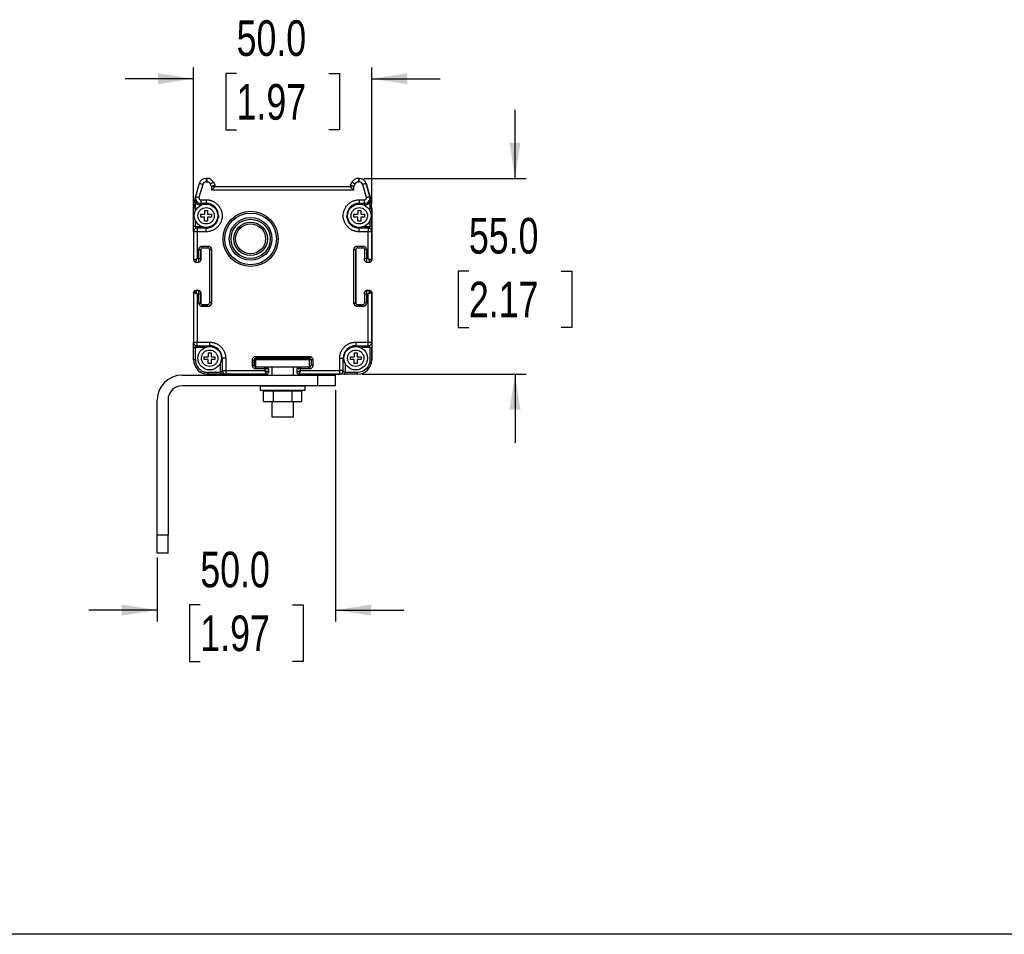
# Model space of a CAD drawing. Header units: millimetres. Extents: x 0 to 1118, y 0 to 864.
# Tile 5 of 11: x 543 to 819, y 0 to 257. Entities that reach past the tile are written whole.
import ezdxf

# ---------------------------------------------------------------- set-up
doc = ezdxf.new("R2010")
doc.units = ezdxf.units.MM
doc.layers.add('DIMENSIONS', color=140, linetype='Continuous', lineweight=25)
doc.styles.add('SLDTEXTSTYLE0', font='TXT', dxfattribs={"width": 0.75})
doc.dimstyles.new('SLDDIMSTYLE3', dxfattribs={"dimtxt": 10, "dimasz": 10, "dimexe": 0, "dimexo": 0.0625, "dimgap": 2.5, "dimtad": 0, "dimtih": 1, "dimtoh": 1, "dimdec": 1, "dimrnd": 1e-09, "dimzin": 4, "dimdsep": 46, "dimtxsty": 'SLDTEXTSTYLE0', "dimsah": 1, "dimcen": 0.09, "dimadec": 0, "dimazin": 1, "dimtfac": 1, "dimtdec": 1, "dimtmove": 0, "dimatfit": 0, "dimfxl": 0, "dimfrac": 2, "dimtolj": 1, "dimtzin": 12, "dimarcsym": 0})

# ---------------------------------------------------------------- blocks, each defined once
blk = doc.blocks.new('_D_11')
at = {"layer": 'DIMENSIONS'}
for p, q in [((631.23, 152.79), (631.23, 87.89)), ((581.23, 105.79), (581.23, 87.89)), ((593.3, 92.54), (590.26, 92.54)), ((590.26, 92.54), (590.26, 76.66)), ((619.16, 92.54), (622.21, 92.54)), ((622.21, 92.54), (622.21, 76.66)), ((581.23, 91.06), (562, 91.06)), ((631.23, 91.06), (650.47, 91.06)), ((590.26, 76.66), (593.3, 76.66)), ((622.21, 76.66), (619.16, 76.66))]:
    blk.add_line(p, q, dxfattribs=at)
for points in [[(581.23, 91.06), (571.23, 92.6), (571.23, 89.53)], [(631.23, 91.06), (641.23, 89.53), (641.23, 92.6)]]:
    blk.add_solid(points, dxfattribs=at)
at = {"layer": 'DIMENSIONS', "char_height": 10, "attachment_point": 1, "style": 'SLDTEXTSTYLE0'}
for s, insert in [('50.0', (593.3, 107.46)), ('1.97', (593.3, 89.55))]:
    blk.add_mtext(s, dxfattribs=dict(at, insert=insert))
blk = doc.blocks.new('_D_12')
at = {"layer": 'DIMENSIONS'}
for p, q in [((591.42, 198.58), (591.42, 243.48)), ((641.42, 205.18), (641.42, 243.48)), ((603.49, 241.78), (600.45, 241.78)), ((600.45, 241.78), (600.45, 225.9)), ((629.35, 241.78), (632.4, 241.78)), ((632.4, 241.78), (632.4, 225.9)), ((591.42, 240.31), (572.19, 240.31)), ((641.42, 240.31), (660.65, 240.31)), ((600.45, 225.9), (603.49, 225.9)), ((632.4, 225.9), (629.35, 225.9))]:
    blk.add_line(p, q, dxfattribs=at)
for points in [[(591.42, 240.31), (581.42, 241.84), (581.42, 238.77)], [(641.42, 240.31), (651.42, 238.77), (651.42, 241.84)]]:
    blk.add_solid(points, dxfattribs=at)
at = {"layer": 'DIMENSIONS', "char_height": 10, "attachment_point": 1, "style": 'SLDTEXTSTYLE0'}
for s, insert in [('50.0', (603.49, 256.7)), ('1.97', (603.49, 238.79))]:
    blk.add_mtext(s, dxfattribs=dict(at, insert=insert))
blk = doc.blocks.new('_D_13')
at = {"layer": 'DIMENSIONS'}
for p, q in [((681.64, 212.31), (681.64, 231.54)), ((639.18, 212.31), (684.81, 212.31)), ((668.7, 186.28), (665.66, 186.28)), ((665.66, 186.28), (665.66, 170.4)), ((694.57, 186.28), (697.61, 186.28)), ((697.61, 186.28), (697.61, 170.4)), ((665.66, 170.4), (668.7, 170.4)), ((697.61, 170.4), (694.57, 170.4)), ((638.69, 157.31), (684.81, 157.31)), ((681.64, 157.31), (681.64, 138.07))]:
    blk.add_line(p, q, dxfattribs=at)
for points in [[(681.64, 212.31), (683.17, 222.31), (680.1, 222.31)], [(681.64, 157.31), (680.1, 147.31), (683.17, 147.31)]]:
    blk.add_solid(points, dxfattribs=at)
at = {"layer": 'DIMENSIONS', "char_height": 10, "attachment_point": 1, "style": 'SLDTEXTSTYLE0'}
for s, insert in [('55.0', (668.7, 201.2)), ('2.17', (668.7, 183.29))]:
    blk.add_mtext(s, dxfattribs=dict(at, insert=insert))

msp = doc.modelspace()

# ---------------------------------------------------------------- linework, layer by layer
for p, q in [((593.01, 210.86), (591.97, 207.22)), ((593.97, 210.58), (592.93, 206.94)), ((594.93, 212.31), (595.19, 212.31)), ((594.93, 212.31), (594.93, 211.31)), ((595.19, 212.31), (594.93, 212.31)), ((594.93, 211.31), (595.19, 211.31)), ((595.19, 211.31), (595.19, 212.31)), ((596.42, 210.07), (596.08, 210.75)), ((596.42, 210.07), (596.42, 208.96)), ((596.98, 211.2), (597.37, 210.41)), ((596.98, 211.2), (597.37, 210.41)), ((597.42, 209.96), (597.42, 210.19)), ((597.42, 210.19), (597.42, 209.96)), ((635.42, 210.19), (635.42, 209.96)), ((635.42, 209.96), (635.42, 210.19)), ((635.48, 210.41), (635.87, 211.2)), ((636.76, 210.75), (636.42, 210.07)), ((636.42, 208.96), (636.42, 210.07)), ((637.66, 212.31), (637.91, 212.31)), ((637.66, 212.31), (637.66, 211.31)), ((637.91, 212.31), (637.66, 212.31)), ((637.66, 211.31), (637.91, 211.31)), ((637.91, 211.31), (637.91, 212.31)), ((639.91, 206.94), (638.88, 210.58)), ((640.88, 207.22), (639.84, 210.86)), ((640.88, 207.22), (639.84, 210.86)), ((639.84, 210.85), (641.04, 206.65)), ((597.42, 209.96), (596.42, 208.96)), ((636.42, 208.96), (596.42, 208.96)), ((635.42, 209.96), (597.42, 209.96)), ((597.62, 209.96), (597.62, 209.96)), ((635.22, 209.96), (597.62, 209.96)), ((635.22, 209.96), (635.22, 209.96)), ((591.81, 206.65), (591.97, 207.22)), ((593.41, 206.31), (594.92, 206.31)), ((593.41, 206.31), (593.41, 205.31)), ((593.41, 205.31), (594.92, 205.31)), ((593.41, 205.31), (593.41, 204.81)), ((593.55, 204.81), (593.41, 204.81)), ((594.92, 206.31), (594.92, 205.31)), ((594.92, 205.11), (594.92, 205.31)), ((637.92, 206.31), (639.43, 206.31)), ((637.92, 206.31), (637.92, 205.31)), ((637.92, 205.31), (639.43, 205.31)), ((637.92, 205.11), (637.92, 205.31)), ((639.43, 204.81), (639.3, 204.81)), ((639.43, 205.31), (639.43, 206.31)), ((639.43, 205.31), (639.43, 204.81)), ((640.88, 207.22), (641.04, 206.65)), ((641.04, 206.65), (641.04, 206.65)), ((591.92, 203.91), (591.42, 203.91)), ((591.42, 198.81), (591.42, 203.91)), ((591.92, 203.18), (591.92, 203.91)), ((592.62, 201.81), (592.62, 201.87)), ((593.42, 202.21), (594.52, 202.21)), ((593.42, 201.41), (593.42, 202.21)), ((594.52, 203.31), (594.52, 202.21)), ((594.52, 203.31), (595.32, 203.31)), ((595.32, 203.31), (595.32, 202.21)), ((595.32, 202.21), (596.42, 202.21)), ((596.42, 202.21), (596.42, 201.41)), ((635.62, 201.81), (635.62, 201.87)), ((636.42, 202.21), (637.52, 202.21)), ((636.42, 201.41), (636.42, 202.21)), ((637.52, 203.31), (637.52, 202.21)), ((637.52, 203.31), (638.32, 203.31)), ((638.32, 203.31), (638.32, 202.21)), ((638.32, 202.21), (639.42, 202.21)), ((639.42, 202.21), (639.42, 201.41)), ((641.42, 203.91), (640.92, 203.91)), ((640.92, 203.91), (640.92, 203.18)), ((641.42, 189.31), (641.42, 203.91)), ((641.42, 203.91), (641.42, 198.81)), ((641.42, 203.9), (641.42, 189.31)), ((591.92, 198.81), (591.92, 200.43)), ((594.52, 201.41), (593.42, 201.41)), ((594.52, 200.31), (594.52, 201.41)), ((595.32, 200.31), (594.52, 200.31)), ((595.32, 201.41), (595.32, 200.31)), ((596.42, 201.41), (595.32, 201.41)), ((598.42, 201.75), (598.42, 201.31)), ((634.42, 201.31), (634.42, 201.7)), ((637.52, 201.41), (636.42, 201.41)), ((637.52, 200.31), (637.52, 201.41)), ((638.32, 200.31), (637.52, 200.31)), ((638.32, 201.41), (638.32, 200.31)), ((639.42, 201.41), (638.32, 201.41)), ((640.92, 200.43), (640.92, 198.81)), ((591.92, 198.81), (591.42, 198.81)), ((591.42, 197.39), (591.42, 197.33)), ((592.42, 197.31), (591.42, 197.31)), ((591.42, 197.31), (591.42, 189.31)), ((591.92, 198.81), (593.55, 198.81)), ((592.42, 198.31), (592.42, 197.31)), ((594.92, 198.31), (592.42, 198.31)), ((592.42, 197.31), (592.42, 189.81)), ((594.92, 197.31), (592.42, 197.31)), ((594.92, 198.51), (594.92, 198.31)), ((594.92, 197.31), (594.92, 198.31)), ((637.92, 198.51), (637.92, 198.31)), ((637.92, 197.31), (637.92, 198.31)), ((640.42, 198.31), (637.92, 198.31)), ((640.42, 197.31), (637.92, 197.31)), ((639.3, 198.81), (640.92, 198.81)), ((640.42, 198.31), (640.42, 198.01)), ((640.42, 198.01), (640.42, 197.31)), ((640.42, 189.81), (640.42, 197.31)), ((641.42, 197.31), (640.42, 197.31)), ((641.42, 198.81), (640.92, 198.81)), ((641.42, 189.31), (641.42, 197.31)), ((592.92, 189.81), (592.92, 192.31)), ((592.92, 192.31), (593.42, 192.31)), ((593.42, 192.31), (593.42, 189.31)), ((593.42, 189.31), (593.42, 192.31)), ((593.42, 189.81), (593.42, 192.31)), ((593.92, 193.31), (595.42, 193.31)), ((593.92, 193.31), (593.92, 192.81)), ((593.92, 192.81), (595.42, 192.81)), ((593.92, 192.81), (595.42, 192.81)), ((595.42, 193.31), (595.42, 192.81)), ((596.42, 192.31), (595.92, 192.31)), ((595.92, 192.31), (595.92, 177.31)), ((596.42, 192.31), (596.42, 177.31)), ((636.42, 177.31), (636.42, 192.31)), ((636.42, 192.31), (636.92, 192.31)), ((636.92, 192.31), (636.92, 177.31)), ((636.92, 177.31), (636.92, 192.31)), ((636.92, 177.31), (636.92, 192.31)), ((637.42, 193.31), (638.92, 193.31)), ((637.42, 193.31), (637.42, 192.81)), ((637.42, 192.81), (638.92, 192.81)), ((637.42, 192.81), (638.92, 192.81)), ((638.92, 193.31), (638.92, 192.81)), ((639.92, 192.31), (639.42, 192.31)), ((639.42, 192.31), (639.42, 189.81)), ((639.92, 192.31), (639.92, 189.81)), ((591.92, 188.81), (592.92, 188.81)), ((591.92, 188.81), (592.92, 188.81)), ((592.92, 189.81), (592.42, 189.81)), ((592.92, 188.81), (592.92, 189.81)), ((592.92, 189.81), (593.42, 189.81)), ((593.42, 189.81), (593.42, 189.31)), ((639.42, 189.81), (639.92, 189.81)), ((639.42, 189.31), (639.42, 189.81)), ((640.42, 189.81), (639.92, 189.81)), ((639.92, 189.81), (639.92, 188.81)), ((639.92, 188.81), (640.92, 188.81)), ((639.92, 188.81), (640.92, 188.81)), ((641.42, 189.31), (641.42, 189.29)), ((591.42, 180.31), (591.42, 166.31)), ((591.92, 180.81), (592.92, 180.81)), ((592.92, 180.81), (591.92, 180.81)), ((592.42, 179.81), (592.42, 166.31)), ((592.42, 179.81), (592.92, 179.81)), ((592.92, 179.81), (592.92, 180.81)), ((592.92, 177.31), (592.92, 179.81)), ((593.42, 179.81), (592.92, 179.81)), ((593.42, 180.31), (593.42, 177.31)), ((593.42, 177.31), (593.42, 180.31)), ((593.42, 179.81), (593.42, 180.31)), ((593.42, 177.31), (593.42, 179.81)), ((639.42, 179.81), (639.42, 180.31)), ((639.42, 179.81), (639.42, 177.31)), ((639.92, 179.81), (639.42, 179.81)), ((639.92, 180.81), (640.92, 180.81)), ((640.92, 180.81), (639.92, 180.81)), ((639.92, 180.81), (639.92, 179.81)), ((639.92, 179.81), (639.92, 177.31)), ((639.92, 179.81), (640.42, 179.81)), ((640.42, 166.31), (640.42, 179.81)), ((641.42, 180.31), (641.42, 166.22)), ((641.42, 166.22), (641.42, 180.31)), ((641.42, 166.31), (641.42, 180.31)), ((592.92, 177.31), (593.42, 177.31)), ((596.42, 177.31), (595.92, 177.31)), ((636.42, 177.31), (636.92, 177.31)), ((639.92, 177.31), (639.42, 177.31)), ((593.92, 176.81), (595.42, 176.81)), ((593.92, 176.31), (593.92, 176.81)), ((595.42, 176.81), (593.92, 176.81)), ((595.42, 176.31), (593.92, 176.31)), ((595.42, 176.31), (595.42, 176.81)), ((637.42, 176.81), (638.92, 176.81)), ((637.42, 176.31), (637.42, 176.81)), ((638.92, 176.81), (637.42, 176.81)), ((638.92, 176.31), (637.42, 176.31)), ((638.92, 176.31), (638.92, 176.81)), ((591.42, 166.31), (592.42, 166.31)), ((591.42, 166.28), (591.42, 164.81)), ((592.42, 166.31), (595.92, 166.31)), ((592.42, 165.6), (592.42, 166.31)), ((595.92, 166.31), (595.92, 165.31)), ((636.92, 166.31), (640.42, 166.31)), ((636.92, 166.31), (636.92, 165.31)), ((640.42, 165.31), (640.42, 166.31)), ((640.42, 166.31), (641.42, 166.31)), ((591.42, 164.81), (591.92, 164.81)), ((591.42, 161.31), (591.42, 164.81)), ((591.92, 161.31), (591.92, 164.81)), ((594.55, 164.81), (591.92, 164.81)), ((592.42, 165.31), (592.42, 165.6)), ((592.42, 165.31), (595.92, 165.31)), ((595.52, 163.31), (595.52, 162.21)), ((595.52, 163.31), (596.32, 163.31)), ((595.92, 165.11), (595.92, 165.31)), ((596.32, 163.31), (596.32, 162.21)), ((636.52, 163.31), (636.52, 162.21)), ((636.52, 163.31), (637.32, 163.31)), ((636.92, 165.31), (640.42, 165.31)), ((636.92, 165.11), (636.92, 165.31)), ((637.32, 163.31), (637.32, 162.21)), ((640.92, 164.81), (638.3, 164.81)), ((640.92, 164.81), (641.42, 164.81)), ((640.92, 164.81), (640.92, 161.31)), ((641.42, 164.81), (641.42, 161.31)), ((641.42, 164.63), (641.42, 161.31)), ((641.42, 161.31), (641.42, 164.63)), ((591.92, 161.31), (591.42, 161.31)), ((593.62, 161.81), (593.62, 161.87)), ((594.42, 162.21), (595.52, 162.21)), ((594.42, 161.41), (594.42, 162.21)), ((595.52, 161.41), (594.42, 161.41)), ((595.52, 160.31), (595.52, 161.41)), ((596.32, 162.21), (597.42, 162.21)), ((596.32, 161.41), (596.32, 160.31)), ((597.42, 161.41), (596.32, 161.41)), ((597.42, 162.21), (597.42, 161.41)), ((598.92, 157.81), (598.92, 160.43)), ((599.22, 161.81), (599.42, 161.81)), ((599.27, 162.7), (599.3, 162.71)), ((599.42, 161.81), (599.42, 158.31)), ((600.42, 161.81), (599.42, 161.81)), ((600.42, 161.81), (600.42, 158.31)), ((607.92, 159.81), (607.92, 161.31)), ((607.92, 161.31), (608.42, 161.31)), ((608.42, 159.81), (608.42, 161.31)), ((608.42, 161.31), (608.42, 159.81)), ((608.42, 159.81), (608.42, 161.31)), ((608.92, 162.31), (623.92, 162.31)), ((608.92, 162.31), (608.92, 161.81)), ((623.92, 161.81), (608.92, 161.81)), ((608.92, 161.81), (623.92, 161.81)), ((608.92, 159.35), (608.92, 161.35)), ((623.92, 161.35), (608.92, 161.35)), ((623.92, 162.31), (623.92, 161.81)), ((623.92, 159.35), (623.92, 161.35)), ((624.92, 161.31), (624.42, 161.31)), ((624.42, 161.31), (624.42, 159.81)), ((624.92, 161.31), (624.92, 159.81)), ((632.42, 158.31), (632.42, 161.81)), ((632.42, 161.81), (633.42, 161.81)), ((633.42, 158.31), (633.42, 161.81)), ((633.62, 161.81), (633.42, 161.81)), ((633.54, 162.71), (633.58, 162.7)), ((633.92, 160.43), (633.92, 157.81)), ((634.62, 161.81), (634.62, 161.87)), ((635.42, 162.21), (636.52, 162.21)), ((635.42, 161.41), (635.42, 162.21)), ((636.52, 161.41), (635.42, 161.41)), ((636.52, 160.31), (636.52, 161.41)), ((637.32, 162.21), (638.42, 162.21)), ((637.32, 161.41), (637.32, 160.31)), ((638.42, 161.41), (637.32, 161.41)), ((638.42, 162.21), (638.42, 161.41)), ((640.92, 161.31), (641.42, 161.31)), ((598.92, 157.81), (595.42, 157.81)), ((595.42, 157.81), (595.42, 157.31)), ((596.32, 160.31), (595.52, 160.31)), ((598.92, 157.81), (598.92, 157.31)), ((599.42, 158.31), (600.42, 158.31)), ((600.42, 158.31), (600.42, 157.31)), ((600.42, 158.31), (611.42, 158.31)), ((607.92, 159.81), (608.42, 159.81)), ((608.92, 159.35), (623.92, 159.35)), ((611.92, 159.31), (608.92, 159.31)), ((608.92, 158.81), (608.92, 159.31)), ((611.42, 159.31), (608.92, 159.31)), ((611.42, 158.81), (608.92, 158.81)), ((611.42, 158.81), (611.42, 159.31)), ((611.42, 159.31), (611.92, 159.31)), ((611.42, 158.81), (611.42, 158.31)), ((612.42, 158.81), (611.42, 158.81)), ((612.42, 157.81), (612.42, 158.81)), ((612.42, 158.81), (612.42, 157.81)), ((612.42, 157.81), (612.42, 158.81)), ((612.42, 157.81), (612.42, 157.79)), ((613.42, 159.35), (613.42, 157.06)), ((619.42, 157.06), (619.42, 159.35)), ((620.42, 158.81), (620.42, 157.81)), ((621.42, 158.81), (620.42, 158.81)), ((623.92, 159.31), (620.92, 159.31)), ((620.92, 159.31), (621.42, 159.31)), ((621.42, 159.31), (621.42, 158.81)), ((623.92, 159.31), (621.42, 159.31)), ((621.42, 158.31), (621.42, 158.81)), ((623.92, 158.81), (621.42, 158.81)), ((621.42, 158.31), (632.42, 158.31)), ((623.92, 158.81), (623.92, 159.31)), ((624.92, 159.81), (624.42, 159.81)), ((632.42, 157.31), (632.42, 158.31)), ((633.13, 158.31), (632.42, 158.31)), ((633.42, 158.31), (633.13, 158.31)), ((633.92, 157.31), (633.92, 157.81)), ((637.42, 157.81), (633.92, 157.81)), ((637.32, 160.31), (636.52, 160.31)), ((637.42, 157.31), (637.42, 157.81)), ((588.23, 157.06), (626.23, 157.06)), ((598.75, 157.31), (595.42, 157.31)), ((598.92, 157.31), (595.42, 157.31)), ((611.92, 157.31), (600.34, 157.31)), ((600.34, 157.31), (600.4, 157.31)), ((600.42, 157.31), (611.92, 157.31)), ((637.42, 157.31), (620.92, 157.31)), ((620.92, 157.31), (632.42, 157.31)), ((626.23, 157.06), (626.23, 154.06)), ((626.23, 157.06), (631.23, 157.06)), ((631.23, 154.06), (631.23, 157.06)), ((632.44, 157.31), (632.6, 157.31)), ((633.71, 157.31), (633.92, 157.31)), ((637.42, 157.31), (633.92, 157.31)), ((626.23, 154.06), (588.23, 154.06)), ((610.07, 153.97), (610.07, 152.73)), ((622.78, 153.97), (610.07, 153.97)), ((622.78, 152.73), (610.07, 152.73)), ((611.02, 152.62), (613.72, 152.62)), ((611.02, 149.62), (611.02, 152.62)), ((613.42, 154.06), (613.42, 153.97)), ((613.42, 152.73), (613.42, 152.62)), ((613.72, 152.62), (619.12, 152.62)), ((613.72, 152.62), (613.72, 149.62)), ((619.12, 152.62), (621.82, 152.62)), ((619.12, 149.62), (619.12, 152.62)), ((619.42, 153.97), (619.42, 154.06)), ((619.42, 152.62), (619.42, 152.73)), ((621.82, 149.62), (621.82, 152.62)), ((622.78, 152.73), (622.78, 153.97)), ((631.23, 154.06), (626.23, 154.06)), ((581.23, 112.06), (581.23, 150.06)), ((584.23, 150.06), (584.23, 112.06)), ((611.02, 149.62), (613.72, 149.62)), ((613.42, 149.62), (613.42, 145.35)), ((613.72, 149.62), (619.12, 149.62)), ((619.12, 149.62), (621.82, 149.62)), ((619.42, 145.35), (619.42, 149.62)), ((613.42, 145.35), (619.42, 145.35)), ((584.23, 112.06), (581.23, 112.06)), ((581.23, 107.06), (581.23, 112.06)), ((584.23, 107.06), (584.23, 112.06)), ((584.23, 107.06), (581.23, 107.06))]:
    msp.add_line(p, q)
at = {"color": 7, "linetype": 'Continuous'}
msp.add_line((1117.6, 0), (0, 0), dxfattribs=at)
at = {"flags": 128}
for points in [[(593.97, 210.58), (593.78, 210.63), (593.6, 210.69), (593.44, 210.73), (593.29, 210.77), (593.17, 210.81), (593.08, 210.83), (593.03, 210.85), (593.01, 210.86)], [(596.98, 211.2), (596.96, 211.19), (596.91, 211.17), (596.82, 211.12), (596.71, 211.07), (596.58, 211), (596.42, 210.92), (596.26, 210.84), (596.08, 210.75)], [(636.76, 210.75), (636.59, 210.84), (636.42, 210.92), (636.27, 211), (636.13, 211.07), (636.02, 211.12), (635.94, 211.17), (635.89, 211.19), (635.87, 211.2)], [(639.84, 210.86), (639.82, 210.85), (639.76, 210.83), (639.68, 210.81), (639.56, 210.77), (639.41, 210.73), (639.24, 210.69), (639.06, 210.63), (638.88, 210.58)], [(636.42, 208.96), (636.23, 209.15), (636.04, 209.34), (635.87, 209.51), (635.72, 209.66), (635.59, 209.79), (635.5, 209.88), (635.44, 209.94), (635.42, 209.96)], [(591.81, 206.65), (591.81, 206.65), (591.81, 206.65), (591.81, 206.65), (591.82, 206.65), (591.82, 206.65), (591.83, 206.65), (591.84, 206.64), (591.85, 206.64)], [(591.97, 207.22), (591.99, 207.21), (592.04, 207.2), (592.13, 207.17), (592.25, 207.14), (592.4, 207.1), (592.56, 207.05), (592.74, 207), (592.93, 206.94)], [(592.03, 205.36), (592.1, 205.43), (592.17, 205.49), (592.23, 205.56), (592.28, 205.61), (592.32, 205.66), (592.35, 205.69), (592.37, 205.71), (592.38, 205.72)], [(639.91, 206.94), (640.1, 207), (640.28, 207.05), (640.45, 207.1), (640.59, 207.14), (640.71, 207.17), (640.8, 207.2), (640.86, 207.21), (640.88, 207.22)], [(640.81, 205.36), (640.74, 205.43), (640.68, 205.49), (640.62, 205.56), (640.57, 205.61), (640.53, 205.66), (640.49, 205.69), (640.47, 205.71), (640.47, 205.72)], [(641, 206.64), (641.01, 206.64), (641.01, 206.65), (641.02, 206.65), (641.03, 206.65), (641.03, 206.65), (641.04, 206.65), (641.04, 206.65), (641.04, 206.65)], [(591.92, 188.81), (591.83, 188.81), (591.77, 188.83)], [(639.92, 188.81), (639.83, 188.81), (639.77, 188.83)], [(591.73, 180.77), (591.83, 180.8), (591.92, 180.81)], [(591.42, 161.31), (591.5, 160.53), (591.72, 159.81)]]:
    msp.add_lwpolyline(points, dxfattribs=at)
for centre, radius in [((594.92, 201.81), 3.3), ((637.92, 201.81), 3.3), ((607.42, 195.31), 7.75), ((607.42, 195.31), 7.25), ((607.42, 195.31), 6), ((607.42, 195.31), 5.5), ((607.42, 195.31), 4.7), ((607.42, 195.31), 4.2), ((595.92, 161.81), 3.3), ((636.92, 161.81), 3.3)]:
    msp.add_circle(centre, radius)
for centre, radius, start, end in [((594.93, 210.31), 2, 90, 164.0546), ((594.93, 210.31), 1, 90, 164.0546), ((595.19, 210.31), 2, 26.5651, 90), ((595.19, 210.31), 2, 26.5651, 90), ((596.92, 210.19), 0.5, 0, 26.5651), ((596.92, 210.19), 0.5, 0, 26.5651), ((635.92, 210.19), 0.5, 153.4349, 180), ((635.92, 210.19), 0.5, 153.4349, 180), ((637.66, 210.31), 2, 90, 153.4349), ((637.66, 210.31), 2, 90, 153.4349), ((637.91, 210.31), 2, 15.9454, 90), ((637.91, 210.31), 2, 15.9454, 90), ((637.91, 210.31), 1, 15.9454, 90), ((637.91, 210.31), 2, 15.9454, 39.5844), ((601.42, 203.91), 10, 164.0546, 180), ((601.42, 203.91), 10, 164.0546, 180), ((591.72, 206.78), 0.189, 312.3457, 358.6643), ((593.41, 206.81), 1.5, 164.0546, 270), ((594.92, 201.81), 3.5, 270, 90), ((637.92, 201.81), 3.5, 90, 270), ((639.43, 206.81), 1.5, 270, 15.9454), ((641.12, 206.78), 0.189, 181.3356, 227.6524), ((631.42, 203.9), 10, 0, 15.9454), ((631.42, 203.91), 10, 0, 15.9454), ((631.42, 203.91), 10, 0, 15.9454), ((594.92, 201.81), 3.5, 354.5892, 0), ((637.92, 201.81), 3.5, 180, 185.4109), ((597.91, 201.52), 0.5, 297.6008, 350.3018), ((634.94, 201.52), 0.5, 185.4109, 242.3723), ((592.42, 197.31), 1, 135, 180), ((592.42, 197.31), 1, 90, 135), ((594.92, 201.81), 3.5, 270, 275.3876), ((637.92, 201.81), 3.5, 264.6126, 270), ((640.42, 197.31), 1, 0, 90), ((593.92, 192.31), 0.5, 90, 180), ((593.92, 192.31), 0.5, 90, 180), ((593.92, 192.31), 0.5, 90, 180), ((595.42, 192.31), 0.5, 43.6395, 90), ((595.42, 192.31), 0.5, 0, 90), ((595.42, 192.31), 0.5, 0, 90), ((637.42, 192.31), 0.5, 90, 180), ((637.42, 192.31), 0.5, 90, 180), ((637.42, 192.31), 0.5, 90, 180), ((638.92, 192.31), 0.5, 43.6451, 90), ((638.92, 192.31), 0.5, 0, 90), ((638.92, 192.31), 0.5, 0, 90), ((591.92, 189.31), 0.5, 180, 270), ((592.92, 189.31), 0.5, 270, 0), ((592.92, 189.31), 0.5, 270, 0), ((592.92, 189.31), 0.5, 315.5193, 0), ((639.92, 189.31), 0.5, 180, 270), ((640.92, 189.31), 0.5, 270, 0), ((640.92, 189.31), 0.5, 270, 303.7624), ((591.92, 180.31), 0.5, 90, 180), ((592.92, 180.31), 0.5, 0, 90), ((592.92, 180.31), 0.5, 0, 46.779), ((639.92, 180.31), 0.5, 90, 180), ((639.92, 180.31), 0.5, 90, 135.7789), ((640.92, 180.31), 0.5, 360, 90), ((593.92, 177.31), 0.5, 180, 223.5652), ((593.92, 177.31), 0.5, 180, 270), ((593.92, 177.31), 0.5, 180, 270), ((595.42, 177.31), 0.5, 270, 0), ((637.42, 177.31), 0.5, 180, 223.5824), ((637.42, 177.31), 0.5, 180, 270), ((637.42, 177.31), 0.5, 180, 270), ((638.92, 177.31), 0.5, 270, 0), ((592.42, 166.31), 1, 180, 270), ((640.42, 166.31), 1, 315, 0), ((595.92, 161.81), 3.5, 0, 90), ((636.92, 161.81), 3.5, 90, 180), ((640.42, 166.31), 1, 270, 315), ((595.42, 161.31), 4, 180, 270), ((608.92, 161.31), 0.5, 90, 180), ((608.92, 161.31), 0.5, 90, 180), ((623.92, 161.31), 0.5, 44.6476, 90), ((623.92, 161.31), 0.5, 0, 90), ((623.92, 161.31), 0.5, 0, 90), ((637.42, 161.31), 4, 270, 0), ((637.42, 161.31), 4, 270, 0), ((637.42, 161.31), 4, 270, 0), ((595.42, 161.31), 4, 236.5983, 270), ((600.42, 158.31), 1, 180, 225), ((600.42, 158.31), 1, 225, 270), ((608.92, 159.81), 0.5, 180, 224.576), ((608.92, 159.81), 0.5, 180, 270), ((608.92, 159.81), 0.5, 180, 270), ((611.92, 158.81), 0.5, 0, 90), ((611.92, 157.81), 0.5, 270, 0), ((611.92, 158.81), 0.5, 0, 46.2803), ((620.92, 158.81), 0.5, 90, 180), ((620.92, 157.81), 0.5, 180, 270), ((620.92, 158.81), 0.5, 90, 133.1736), ((623.92, 159.81), 0.5, 270, 0), ((632.42, 158.31), 1, 270, 360), ((588.23, 150.06), 7, 90, 180), ((588.23, 150.06), 4, 90, 180)]:
    msp.add_arc(centre, radius, start, end)
for points, knots in [([(596.08, 210.75), (596.07, 210.78), (596.04, 210.83), (595.99, 210.91), (595.93, 210.98), (595.86, 211.05), (595.79, 211.1), (595.69, 211.17), (595.55, 211.24), (595.37, 211.3), (595.25, 211.3), (595.19, 211.31)], [0, 0, 0, 0, 0.08452, 0.167619, 0.250011, 0.33243, 0.415607, 0.500255, 0.667711, 0.832338, 1, 1, 1, 1]), ([(596.42, 210.07), (596.45, 210.08), (596.52, 210.1), (596.61, 210.14), (596.69, 210.17), (596.77, 210.19), (596.84, 210.22), (596.9, 210.24), (596.96, 210.26), (597.01, 210.28), (597.05, 210.3), (597.13, 210.32), (597.22, 210.36), (597.31, 210.39), (597.36, 210.41), (597.37, 210.41), (597.37, 210.41)], [0, 0, 0, 0, 0.0646169, 0.1260175, 0.1842017, 0.2391693, 0.2909203, 0.339455, 0.3847736, 0.4268763, 0.4657637, 0.5014367, 0.6313716, 0.7577425, 0.8806002, 1, 1, 1, 1]), ([(596.42, 210.07), (596.68, 210.1), (596.94, 210.13), (597.22, 210.16), (597.3, 210.17), (597.4, 210.18), (597.42, 210.19), (597.42, 210.19)], [0, 0, 0, 0, 0.5, 0.5, 0.75, 0.75, 1, 1, 1, 1]), ([(636.42, 210.07), (636.39, 210.07), (636.32, 210.08), (636.23, 210.09), (636.14, 210.1), (636.06, 210.11), (635.98, 210.12), (635.92, 210.13), (635.86, 210.14), (635.8, 210.14), (635.76, 210.15), (635.68, 210.16), (635.58, 210.17), (635.49, 210.18), (635.43, 210.19), (635.43, 210.19), (635.42, 210.19)], [0, 0, 0, 0, 0.064617, 0.126017, 0.184201, 0.239168, 0.290919, 0.339454, 0.384773, 0.426876, 0.465763, 0.501437, 0.631372, 0.757743, 0.8806, 1, 1, 1, 1]), ([(635.48, 210.41), (635.48, 210.41), (635.48, 210.41), (635.49, 210.41), (635.51, 210.4), (635.54, 210.39), (635.58, 210.37), (635.63, 210.36), (635.69, 210.33), (635.75, 210.31), (635.84, 210.28), (635.95, 210.24), (636.08, 210.19), (636.24, 210.13), (636.36, 210.09), (636.42, 210.07)], [0, 0, 0, 0, 0.059321, 0.119504, 0.180554, 0.242481, 0.30529, 0.368989, 0.433582, 0.499078, 0.573581, 0.66093, 0.76112, 0.874146, 1, 1, 1, 1]), ([(637.66, 211.31), (637.63, 211.3), (637.57, 211.3), (637.47, 211.29), (637.39, 211.27), (637.3, 211.24), (637.21, 211.2), (637.11, 211.14), (636.98, 211.05), (636.86, 210.91), (636.79, 210.81), (636.76, 210.75)], [0, 0, 0, 0, 0.08452, 0.167619, 0.250011, 0.33243, 0.415607, 0.500255, 0.667711, 0.832338, 1, 1, 1, 1]), ([(592.03, 205.36), (592.02, 205.38), (591.99, 205.44), (591.96, 205.53), (591.93, 205.62), (591.9, 205.73), (591.87, 205.86), (591.84, 206.02), (591.83, 206.18), (591.83, 206.39), (591.84, 206.54), (591.85, 206.64)], [0, 0, 0, 0, 0.064946, 0.135559, 0.212014, 0.294463, 0.383031, 0.513322, 0.662388, 0.759342, 1, 1, 1, 1]), ([(593.41, 204.81), (593.37, 204.81), (593.28, 204.81), (593.16, 204.82), (593.03, 204.84), (592.91, 204.87), (592.79, 204.9), (592.63, 204.96), (592.44, 205.05), (592.22, 205.19), (592.1, 205.3), (592.03, 205.36)], [0, 0, 0, 0, 0.083867, 0.167079, 0.249973, 0.332886, 0.416157, 0.500121, 0.667122, 0.832843, 1, 1, 1, 1]), ([(592.93, 206.94), (592.93, 206.92), (592.92, 206.89), (592.91, 206.83), (592.91, 206.77), (592.92, 206.7), (592.95, 206.6), (593.01, 206.5), (593.09, 206.42), (593.19, 206.35), (593.3, 206.31), (593.37, 206.31), (593.41, 206.31)], [0, 0, 0, 0, 0.062425, 0.124388, 0.186727, 0.250268, 0.373773, 0.500166, 0.623668, 0.750061, 0.874297, 1, 1, 1, 1]), ([(594.92, 206.31), (594.99, 206.3), (595.14, 206.3), (595.35, 206.29), (595.56, 206.26), (595.77, 206.23), (595.97, 206.18), (596.18, 206.13), (596.38, 206.07), (596.66, 205.96), (597, 205.81), (597.39, 205.58), (597.77, 205.3), (598.23, 204.89), (598.71, 204.29), (599.13, 203.49), (599.37, 202.65), (599.45, 201.81), (599.37, 200.96), (599.13, 200.12), (598.71, 199.32), (598.23, 198.72), (597.77, 198.31), (597.39, 198.03), (597, 197.8), (596.59, 197.62), (596.18, 197.48), (595.77, 197.38), (595.35, 197.32), (595.06, 197.31), (594.92, 197.31)], [0, 0, 0, 0, 0.015126, 0.030153, 0.045113, 0.060041, 0.07497, 0.089934, 0.104966, 0.120101, 0.152259, 0.184454, 0.217296, 0.250177, 0.315812, 0.380082, 0.440031, 0.500016, 0.559964, 0.61995, 0.684221, 0.749856, 0.782698, 0.815578, 0.847737, 0.879932, 0.910077, 0.939957, 0.969841, 1, 1, 1, 1]), ([(637.92, 197.31), (637.85, 197.31), (637.71, 197.31), (637.5, 197.32), (637.29, 197.35), (637.08, 197.38), (636.87, 197.43), (636.67, 197.48), (636.47, 197.55), (636.19, 197.65), (635.85, 197.8), (635.45, 198.03), (635.08, 198.31), (634.62, 198.72), (634.13, 199.32), (633.72, 200.12), (633.47, 200.96), (633.4, 201.81), (633.47, 202.65), (633.72, 203.49), (634.13, 204.29), (634.62, 204.89), (635.08, 205.3), (635.45, 205.58), (635.85, 205.81), (636.25, 205.99), (636.67, 206.13), (637.08, 206.23), (637.5, 206.29), (637.78, 206.3), (637.92, 206.31)], [0, 0, 0, 0, 0.0151263, 0.030153, 0.0451134, 0.0600411, 0.0749699, 0.0899338, 0.1049663, 0.1201006, 0.1522587, 0.184454, 0.2172963, 0.2501767, 0.3158115, 0.3800824, 0.4400305, 0.5000162, 0.5599644, 0.6199501, 0.684221, 0.7498558, 0.7826981, 0.8155785, 0.8477365, 0.8799319, 0.9100771, 0.9399567, 0.969841, 1, 1, 1, 1]), ([(639.43, 206.31), (639.45, 206.31), (639.49, 206.31), (639.55, 206.32), (639.6, 206.33), (639.67, 206.36), (639.76, 206.42), (639.84, 206.5), (639.9, 206.6), (639.93, 206.71), (639.94, 206.83), (639.92, 206.9), (639.91, 206.94)], [0, 0, 0, 0, 0.0624251, 0.1243879, 0.1867274, 0.2502676, 0.3737731, 0.5001663, 0.6236681, 0.7500609, 0.8742971, 1, 1, 1, 1]), ([(640.81, 205.36), (640.78, 205.33), (640.72, 205.27), (640.62, 205.19), (640.51, 205.12), (640.41, 205.06), (640.29, 205), (640.14, 204.93), (639.94, 204.86), (639.69, 204.81), (639.52, 204.81), (639.43, 204.81)], [0, 0, 0, 0, 0.083867, 0.167079, 0.249973, 0.332886, 0.416157, 0.500121, 0.667122, 0.832843, 1, 1, 1, 1]), ([(641, 206.64), (641, 206.59), (641.01, 206.51), (641.01, 206.39), (641.02, 206.3), (641.01, 206.24), (641.01, 206.15), (641, 206.02), (640.97, 205.83), (640.93, 205.66), (640.88, 205.5), (640.83, 205.4), (640.81, 205.36)], [0, 0, 0, 0, 0.113677, 0.204185, 0.271639, 0.31615, 0.337797, 0.486818, 0.617129, 0.761274, 0.888666, 1, 1, 1, 1]), ([(592.62, 201.87), (592.66, 202.16), (592.72, 202.6), (593.02, 203.13), (593.32, 203.48), (593.7, 203.77), (594.24, 204.03), (594.97, 204.16), (595.7, 204), (596.23, 203.72), (596.59, 203.41), (596.88, 203.05), (597.15, 202.51), (597.28, 201.77), (597.13, 201.04), (596.84, 200.51), (596.54, 200.15), (596.18, 199.86), (595.64, 199.59), (594.91, 199.45), (594.17, 199.6), (593.64, 199.87), (593.28, 200.17), (592.98, 200.54), (592.7, 201.07), (592.65, 201.52), (592.62, 201.81)], [0, 0, 0, 0, 0.0598846, 0.0924236, 0.125, 0.157539, 0.1901154, 0.25, 0.3098846, 0.3424236, 0.375, 0.407539, 0.4401154, 0.5, 0.5598845, 0.5924235, 0.625, 0.657539, 0.6901154, 0.75, 0.8098845, 0.8424235, 0.875, 0.907539, 0.9401154, 1, 1, 1, 1]), ([(635.62, 201.87), (635.66, 202.16), (635.72, 202.6), (636.02, 203.13), (636.32, 203.48), (636.7, 203.77), (637.24, 204.03), (637.97, 204.16), (638.7, 204), (639.23, 203.72), (639.59, 203.41), (639.88, 203.05), (640.15, 202.51), (640.28, 201.77), (640.13, 201.04), (639.84, 200.51), (639.54, 200.15), (639.18, 199.86), (638.64, 199.59), (637.91, 199.45), (637.17, 199.6), (636.64, 199.87), (636.28, 200.17), (635.98, 200.54), (635.7, 201.07), (635.65, 201.52), (635.62, 201.81)], [0, 0, 0, 0, 0.0598846, 0.0924236, 0.125, 0.157539, 0.1901154, 0.2500001, 0.3098845, 0.3424236, 0.375, 0.407539, 0.4401155, 0.5, 0.5598846, 0.5924235, 0.6249999, 0.6575391, 0.6901153, 0.75, 0.8098846, 0.8424235, 0.875, 0.907539, 0.9401154, 1, 1, 1, 1]), ([(591.42, 197.41), (591.42, 197.42), (591.42, 197.45), (591.42, 197.51), (591.42, 197.57), (591.42, 197.63), (591.42, 197.71), (591.42, 197.84), (591.42, 198.06), (591.42, 198.35), (591.42, 198.6), (591.42, 198.75), (591.42, 198.81)], [0, 0, 0, 0, 0.0541957, 0.1088149, 0.1642607, 0.2209182, 0.2791489, 0.3392855, 0.5325391, 0.7348852, 0.8872039, 1, 1, 1, 1]), ([(592.42, 198.31), (592.42, 198.31), (592.38, 198.32), (592.29, 198.35), (592.23, 198.38), (592.11, 198.46), (592.06, 198.51), (591.96, 198.64), (591.92, 198.72), (591.92, 198.81)], [0, 0, 0, 0, 0.25, 0.25, 0.5, 0.5, 0.75, 0.75, 1, 1, 1, 1]), ([(640.92, 198.81), (640.92, 198.72), (640.88, 198.64), (640.79, 198.51), (640.73, 198.46), (640.62, 198.38), (640.56, 198.35), (640.46, 198.32), (640.42, 198.31), (640.42, 198.31)], [0, 0, 0, 0, 0.25, 0.25, 0.5, 0.5, 0.75, 0.75, 1, 1, 1, 1]), ([(641.42, 198.81), (641.42, 198.75), (641.42, 198.6), (641.42, 198.35), (641.42, 198.06), (641.42, 197.81), (641.42, 197.63), (641.42, 197.5), (641.42, 197.44), (641.42, 197.41)], [0, 0, 0, 0, 0.112832, 0.265197, 0.467274, 0.660903, 0.778914, 0.890953, 1, 1, 1, 1]), ([(592.92, 192.31), (592.92, 192.34), (592.93, 192.4), (592.94, 192.49), (592.96, 192.58), (593, 192.71), (593.08, 192.86), (593.21, 193.02), (593.37, 193.15), (593.55, 193.24), (593.73, 193.3), (593.86, 193.3), (593.92, 193.31)], [0, 0, 0, 0, 0.060259, 0.120021, 0.179824, 0.240208, 0.369998, 0.50013, 0.629921, 0.760053, 0.879943, 1, 1, 1, 1]), ([(595.42, 193.31), (595.45, 193.3), (595.52, 193.3), (595.61, 193.29), (595.7, 193.27), (595.83, 193.22), (595.98, 193.15), (596.13, 193.02), (596.26, 192.86), (596.36, 192.68), (596.41, 192.49), (596.42, 192.37), (596.42, 192.31)], [0, 0, 0, 0, 0.060259, 0.1200207, 0.1798243, 0.2402078, 0.3699983, 0.5001303, 0.629921, 0.7600531, 0.8799433, 1, 1, 1, 1]), ([(636.42, 192.31), (636.42, 192.34), (636.43, 192.4), (636.44, 192.49), (636.46, 192.58), (636.5, 192.71), (636.58, 192.86), (636.71, 193.02), (636.87, 193.15), (637.05, 193.24), (637.23, 193.3), (637.36, 193.3), (637.42, 193.31)], [0, 0, 0, 0, 0.060259, 0.120021, 0.179824, 0.240208, 0.369998, 0.50013, 0.629921, 0.760053, 0.879943, 1, 1, 1, 1]), ([(638.92, 193.31), (638.95, 193.3), (639.02, 193.3), (639.11, 193.29), (639.2, 193.27), (639.33, 193.22), (639.48, 193.15), (639.63, 193.02), (639.76, 192.86), (639.86, 192.68), (639.91, 192.49), (639.92, 192.37), (639.92, 192.31)], [0, 0, 0, 0, 0.060259, 0.120021, 0.179824, 0.240208, 0.369998, 0.50013, 0.629921, 0.760053, 0.879943, 1, 1, 1, 1]), ([(591.42, 189.31), (591.42, 189.31), (591.43, 189.31), (591.44, 189.31), (591.46, 189.33), (591.49, 189.34), (591.54, 189.36), (591.59, 189.39), (591.65, 189.42), (591.73, 189.46), (591.86, 189.53), (592.03, 189.61), (592.22, 189.7), (592.35, 189.77), (592.42, 189.81)], [0, 0, 0, 0, 0.056196, 0.113333, 0.171537, 0.230928, 0.291617, 0.353711, 0.417307, 0.482498, 0.602627, 0.737695, 0.84682, 1, 1, 1, 1]), ([(591.92, 188.81), (591.92, 188.81), (591.92, 188.81), (591.93, 188.82), (591.94, 188.84), (591.96, 188.88), (592, 188.96), (592.07, 189.09), (592.15, 189.25), (592.24, 189.44), (592.33, 189.62), (592.39, 189.75), (592.42, 189.81)], [0, 0, 0, 0, 0.0534308, 0.1092775, 0.1674633, 0.227942, 0.3418333, 0.4823499, 0.6140231, 0.7479963, 0.8830694, 1, 1, 1, 1]), ([(640.42, 189.81), (640.42, 189.81), (640.5, 189.77), (640.63, 189.7), (640.82, 189.61), (640.98, 189.53), (641.14, 189.45), (641.26, 189.39), (641.36, 189.34), (641.41, 189.31), (641.42, 189.31), (641.42, 189.31)], [0, 0, 0, 0, 0.000011, 0.15328, 0.262504, 0.39763, 0.517862, 0.646548, 0.769237, 0.886745, 1, 1, 1, 1]), ([(640.42, 189.81), (640.44, 189.78), (640.47, 189.72), (640.51, 189.63), (640.56, 189.53), (640.62, 189.41), (640.7, 189.25), (640.78, 189.09), (640.85, 188.96), (640.89, 188.87), (640.92, 188.82), (640.92, 188.81), (640.92, 188.81)], [0, 0, 0, 0, 0.056278, 0.11704, 0.182357, 0.252256, 0.386211, 0.517923, 0.658424, 0.772352, 0.890844, 1, 1, 1, 1]), ([(592.42, 179.81), (592.39, 179.82), (592.33, 179.85), (592.24, 179.9), (592.16, 179.94), (592.1, 179.97), (591.99, 180.02), (591.86, 180.09), (591.71, 180.16), (591.58, 180.23), (591.49, 180.27), (591.43, 180.3), (591.43, 180.3), (591.42, 180.31)], [0, 0, 0, 0, 0.066677, 0.126287, 0.178828, 0.224301, 0.262709, 0.397799, 0.517998, 0.646649, 0.769303, 0.886778, 1, 1, 1, 1]), ([(592.42, 179.81), (592.41, 179.83), (592.38, 179.89), (592.33, 179.98), (592.29, 180.08), (592.22, 180.2), (592.15, 180.36), (592.07, 180.52), (592, 180.65), (591.96, 180.74), (591.93, 180.8), (591.92, 180.8), (591.92, 180.81)], [0, 0, 0, 0, 0.056278, 0.11704, 0.182357, 0.252256, 0.386211, 0.517923, 0.658424, 0.772352, 0.890844, 1, 1, 1, 1]), ([(640.92, 180.81), (640.92, 180.8), (640.92, 180.8), (640.92, 180.79), (640.9, 180.77), (640.88, 180.73), (640.85, 180.65), (640.78, 180.52), (640.7, 180.36), (640.61, 180.18), (640.51, 179.99), (640.45, 179.86), (640.42, 179.81)], [0, 0, 0, 0, 0.053431, 0.109277, 0.167463, 0.227942, 0.341833, 0.48235, 0.614023, 0.747996, 0.883069, 1, 1, 1, 1]), ([(641.42, 180.31), (641.42, 180.31), (641.42, 180.3), (641.41, 180.3), (641.38, 180.29), (641.35, 180.27), (641.31, 180.25), (641.26, 180.22), (641.2, 180.19), (641.11, 180.15), (640.98, 180.09), (640.82, 180), (640.63, 179.91), (640.5, 179.84), (640.42, 179.81)], [0, 0, 0, 0, 0.056196, 0.113333, 0.171537, 0.230928, 0.291617, 0.353711, 0.417307, 0.482498, 0.602627, 0.737694, 0.84682, 1, 1, 1, 1]), ([(593.92, 176.31), (593.89, 176.31), (593.83, 176.31), (593.74, 176.32), (593.64, 176.34), (593.52, 176.39), (593.37, 176.46), (593.21, 176.59), (593.08, 176.75), (592.99, 176.93), (592.93, 177.12), (592.93, 177.24), (592.92, 177.31)], [0, 0, 0, 0, 0.060259, 0.1200207, 0.1798243, 0.2402078, 0.3699983, 0.5001303, 0.629921, 0.7600531, 0.8799433, 1, 1, 1, 1]), ([(596.42, 177.31), (596.42, 177.27), (596.42, 177.21), (596.41, 177.12), (596.38, 177.03), (596.34, 176.9), (596.26, 176.75), (596.13, 176.59), (595.98, 176.46), (595.8, 176.37), (595.61, 176.32), (595.49, 176.31), (595.42, 176.31)], [0, 0, 0, 0, 0.060259, 0.120021, 0.179824, 0.240208, 0.369998, 0.50013, 0.629921, 0.760053, 0.879943, 1, 1, 1, 1]), ([(637.42, 176.31), (637.39, 176.31), (637.33, 176.31), (637.24, 176.32), (637.14, 176.34), (637.02, 176.39), (636.87, 176.46), (636.71, 176.59), (636.58, 176.75), (636.49, 176.93), (636.43, 177.12), (636.43, 177.24), (636.42, 177.31)], [0, 0, 0, 0, 0.060259, 0.120021, 0.179824, 0.240208, 0.369998, 0.50013, 0.629921, 0.760053, 0.879943, 1, 1, 1, 1]), ([(639.92, 177.31), (639.92, 177.27), (639.92, 177.21), (639.91, 177.12), (639.88, 177.03), (639.84, 176.9), (639.76, 176.75), (639.63, 176.59), (639.48, 176.46), (639.3, 176.37), (639.11, 176.32), (638.99, 176.31), (638.92, 176.31)], [0, 0, 0, 0, 0.060259, 0.120021, 0.179824, 0.240208, 0.369998, 0.50013, 0.629921, 0.760053, 0.879943, 1, 1, 1, 1]), ([(591.42, 164.81), (591.42, 164.87), (591.42, 165.01), (591.42, 165.26), (591.42, 165.55), (591.42, 165.8), (591.42, 165.98), (591.42, 166.11), (591.42, 166.17), (591.42, 166.2)], [0, 0, 0, 0, 0.112828, 0.265189, 0.467267, 0.660897, 0.77891, 0.890951, 1, 1, 1, 1]), ([(595.92, 166.31), (595.99, 166.3), (596.14, 166.3), (596.35, 166.29), (596.56, 166.26), (596.77, 166.23), (596.97, 166.18), (597.18, 166.13), (597.38, 166.07), (597.66, 165.96), (598, 165.81), (598.39, 165.58), (598.77, 165.3), (599.11, 164.99), (599.42, 164.65), (599.69, 164.28), (599.93, 163.88), (600.11, 163.47), (600.25, 163.06), (600.35, 162.65), (600.41, 162.23), (600.42, 161.95), (600.42, 161.81)], [0, 0, 0, 0, 0.0302332, 0.0602674, 0.090169, 0.1200052, 0.1498437, 0.1797522, 0.2097979, 0.2400472, 0.304322, 0.3686714, 0.4343139, 0.5000325, 0.565675, 0.6313936, 0.6956684, 0.7600178, 0.8202695, 0.8799904, 0.9397207, 1, 1, 1, 1]), ([(632.42, 161.81), (632.42, 161.88), (632.43, 162.02), (632.44, 162.23), (632.47, 162.44), (632.5, 162.65), (632.54, 162.86), (632.6, 163.06), (632.66, 163.26), (632.76, 163.54), (632.92, 163.88), (633.15, 164.27), (633.42, 164.65), (633.74, 164.99), (634.08, 165.3), (634.45, 165.58), (634.85, 165.81), (635.25, 165.99), (635.67, 166.13), (636.08, 166.23), (636.5, 166.29), (636.78, 166.3), (636.92, 166.31)], [0, 0, 0, 0, 0.0302332, 0.0602674, 0.090169, 0.1200052, 0.1498437, 0.1797522, 0.2097979, 0.2400472, 0.304322, 0.3686714, 0.4343139, 0.5000325, 0.565675, 0.6313936, 0.6956684, 0.7600178, 0.8202695, 0.8799904, 0.9397207, 1, 1, 1, 1]), ([(641.42, 166.2), (641.42, 166.19), (641.42, 166.16), (641.42, 166.1), (641.42, 166.05), (641.42, 165.98), (641.42, 165.91), (641.42, 165.77), (641.42, 165.55), (641.42, 165.26), (641.42, 165.01), (641.42, 164.87), (641.42, 164.81)], [0, 0, 0, 0, 0.054196, 0.108815, 0.164261, 0.220918, 0.279149, 0.339285, 0.532539, 0.734885, 0.887204, 1, 1, 1, 1]), ([(591.92, 164.81), (591.92, 164.89), (591.96, 164.97), (592.06, 165.1), (592.11, 165.15), (592.23, 165.23), (592.29, 165.26), (592.38, 165.3), (592.42, 165.31), (592.42, 165.31)], [0, 0, 0, 0, 0.25, 0.25, 0.5, 0.5, 0.75, 0.75, 1, 1, 1, 1]), ([(593.62, 161.87), (593.66, 162.16), (593.72, 162.6), (594.02, 163.13), (594.32, 163.48), (594.7, 163.77), (595.24, 164.03), (595.97, 164.16), (596.7, 164), (597.23, 163.72), (597.59, 163.41), (597.88, 163.05), (598.15, 162.51), (598.28, 161.77), (598.13, 161.04), (597.84, 160.51), (597.54, 160.15), (597.18, 159.86), (596.64, 159.59), (595.91, 159.45), (595.17, 159.6), (594.64, 159.87), (594.28, 160.17), (593.98, 160.54), (593.7, 161.07), (593.65, 161.52), (593.62, 161.81)], [0, 0, 0, 0, 0.059885, 0.092424, 0.125, 0.157539, 0.190116, 0.25, 0.309885, 0.342424, 0.375, 0.407539, 0.440116, 0.5, 0.559885, 0.592424, 0.625, 0.657539, 0.690115, 0.75, 0.809885, 0.842424, 0.875, 0.907539, 0.940115, 1, 1, 1, 1]), ([(634.62, 161.87), (634.66, 162.16), (634.72, 162.6), (635.02, 163.13), (635.32, 163.48), (635.7, 163.77), (636.24, 164.03), (636.97, 164.16), (637.7, 164), (638.23, 163.72), (638.59, 163.41), (638.88, 163.05), (639.15, 162.51), (639.28, 161.77), (639.13, 161.04), (638.84, 160.51), (638.54, 160.15), (638.18, 159.86), (637.64, 159.59), (636.91, 159.45), (636.17, 159.6), (635.64, 159.87), (635.28, 160.17), (634.98, 160.54), (634.7, 161.07), (634.65, 161.52), (634.62, 161.81)], [0, 0, 0, 0, 0.059885, 0.092424, 0.125, 0.157539, 0.190116, 0.25, 0.309885, 0.342424, 0.375, 0.407539, 0.440115, 0.5, 0.559885, 0.592424, 0.625, 0.657539, 0.690116, 0.75, 0.809885, 0.842424, 0.875, 0.907539, 0.940115, 1, 1, 1, 1]), ([(640.42, 165.31), (640.42, 165.31), (640.46, 165.3), (640.56, 165.26), (640.62, 165.23), (640.73, 165.15), (640.79, 165.1), (640.88, 164.97), (640.92, 164.89), (640.92, 164.81)], [0, 0, 0, 0, 0.25, 0.25, 0.5, 0.5, 0.75, 0.75, 1, 1, 1, 1]), ([(591.92, 161.31), (591.92, 161.24), (591.93, 161.12), (591.94, 160.93), (591.97, 160.74), (592, 160.56), (592.05, 160.38), (592.1, 160.19), (592.23, 159.85), (592.48, 159.37), (592.93, 158.81), (593.49, 158.36), (594.01, 158.09), (594.45, 157.94), (594.77, 157.86), (595.09, 157.81), (595.31, 157.81), (595.42, 157.81)], [0, 0, 0, 0, 0.034553, 0.068858, 0.103017, 0.137128, 0.171294, 0.205616, 0.240192, 0.370061, 0.500029, 0.629899, 0.759866, 0.820152, 0.879909, 0.939679, 1, 1, 1, 1]), ([(607.92, 161.31), (607.92, 161.34), (607.93, 161.4), (607.94, 161.49), (607.96, 161.58), (608, 161.71), (608.08, 161.86), (608.21, 162.02), (608.37, 162.15), (608.55, 162.24), (608.73, 162.3), (608.86, 162.3), (608.92, 162.31)], [0, 0, 0, 0, 0.060259, 0.1200207, 0.1798243, 0.2402078, 0.3699983, 0.5001303, 0.629921, 0.7600531, 0.8799433, 1, 1, 1, 1]), ([(623.92, 162.31), (623.95, 162.3), (624.02, 162.3), (624.11, 162.29), (624.2, 162.27), (624.33, 162.22), (624.48, 162.15), (624.63, 162.02), (624.76, 161.86), (624.86, 161.68), (624.91, 161.49), (624.92, 161.37), (624.92, 161.31)], [0, 0, 0, 0, 0.060259, 0.120021, 0.179824, 0.240208, 0.369998, 0.50013, 0.629921, 0.760053, 0.879943, 1, 1, 1, 1]), ([(599.42, 158.31), (599.42, 158.31), (599.41, 158.27), (599.37, 158.17), (599.35, 158.11), (599.27, 158), (599.22, 157.94), (599.09, 157.85), (599.01, 157.81), (598.92, 157.81)], [0, 0, 0, 0, 0.25, 0.25, 0.5, 0.5, 0.75, 0.75, 1, 1, 1, 1]), ([(608.92, 158.81), (608.89, 158.81), (608.83, 158.81), (608.74, 158.82), (608.64, 158.84), (608.52, 158.89), (608.37, 158.96), (608.21, 159.09), (608.08, 159.25), (607.99, 159.43), (607.93, 159.62), (607.93, 159.74), (607.92, 159.81)], [0, 0, 0, 0, 0.060259, 0.120021, 0.179824, 0.240208, 0.369998, 0.50013, 0.629921, 0.760053, 0.879943, 1, 1, 1, 1]), ([(612.42, 157.81), (612.42, 157.81), (612.42, 157.81), (612.41, 157.81), (612.39, 157.82), (612.34, 157.84), (612.27, 157.88), (612.14, 157.95), (611.97, 158.03), (611.79, 158.12), (611.61, 158.21), (611.48, 158.28), (611.42, 158.31)], [0, 0, 0, 0, 0.0534308, 0.1092775, 0.1674633, 0.227942, 0.3418333, 0.4823499, 0.6140231, 0.7479963, 0.8830694, 1, 1, 1, 1]), ([(611.92, 157.31), (611.92, 157.31), (611.92, 157.31), (611.91, 157.32), (611.9, 157.34), (611.89, 157.38), (611.87, 157.42), (611.84, 157.47), (611.81, 157.53), (611.77, 157.62), (611.7, 157.75), (611.62, 157.91), (611.53, 158.1), (611.46, 158.23), (611.42, 158.31)], [0, 0, 0, 0, 0.056196, 0.113333, 0.171537, 0.230928, 0.291617, 0.353711, 0.417307, 0.482498, 0.602627, 0.737694, 0.84682, 1, 1, 1, 1]), ([(621.42, 158.31), (621.39, 158.29), (621.34, 158.26), (621.25, 158.22), (621.15, 158.17), (621.02, 158.11), (620.87, 158.03), (620.71, 157.95), (620.58, 157.88), (620.49, 157.84), (620.43, 157.81), (620.43, 157.81), (620.42, 157.81)], [0, 0, 0, 0, 0.0562778, 0.1170398, 0.1823574, 0.2522556, 0.386211, 0.5179234, 0.6584244, 0.7723518, 0.8908439, 1, 1, 1, 1]), ([(621.42, 158.31), (621.41, 158.27), (621.38, 158.21), (621.33, 158.12), (621.29, 158.05), (621.26, 157.98), (621.21, 157.88), (621.14, 157.75), (621.07, 157.59), (621, 157.47), (620.96, 157.37), (620.93, 157.32), (620.92, 157.31), (620.92, 157.31)], [0, 0, 0, 0, 0.066677, 0.126287, 0.178828, 0.224301, 0.262709, 0.397798, 0.517997, 0.646648, 0.769302, 0.886777, 1, 1, 1, 1]), ([(624.92, 159.81), (624.92, 159.77), (624.92, 159.71), (624.91, 159.62), (624.88, 159.53), (624.84, 159.4), (624.76, 159.25), (624.63, 159.09), (624.48, 158.96), (624.3, 158.87), (624.11, 158.82), (623.99, 158.81), (623.92, 158.81)], [0, 0, 0, 0, 0.060259, 0.120021, 0.179824, 0.240208, 0.369998, 0.50013, 0.629921, 0.760053, 0.879943, 1, 1, 1, 1]), ([(633.92, 157.81), (633.84, 157.81), (633.76, 157.85), (633.63, 157.94), (633.58, 158), (633.5, 158.11), (633.47, 158.17), (633.43, 158.27), (633.42, 158.31), (633.42, 158.31)], [0, 0, 0, 0, 0.25, 0.25, 0.5, 0.5, 0.75, 0.75, 1, 1, 1, 1]), ([(600.32, 157.31), (600.31, 157.31), (600.28, 157.31), (600.22, 157.31), (600.16, 157.31), (600.1, 157.31), (600.02, 157.31), (599.89, 157.31), (599.66, 157.31), (599.38, 157.31), (599.13, 157.31), (598.98, 157.31), (598.92, 157.31)], [0, 0, 0, 0, 0.0541957, 0.1088149, 0.1642607, 0.2209183, 0.2791489, 0.3392855, 0.5325392, 0.7348852, 0.8872039, 1, 1, 1, 1]), ([(633.92, 157.31), (633.86, 157.31), (633.72, 157.31), (633.47, 157.31), (633.18, 157.31), (632.93, 157.31), (632.75, 157.31), (632.62, 157.31), (632.56, 157.31), (632.53, 157.31)], [0, 0, 0, 0, 0.112828, 0.265189, 0.467267, 0.660897, 0.77891, 0.890951, 1, 1, 1, 1])]:
    msp.add_open_spline(points, degree=3, knots=knots)
for points in [[(591.92, 203.91), (591.92, 204.39), (591.96, 204.88), (592.03, 205.36)], [(640.81, 205.36), (640.89, 204.88), (640.92, 204.39), (640.92, 203.91)], [(640.92, 161.31), (640.92, 159.37), (639.35, 157.81), (637.42, 157.81)]]:
    msp.add_open_spline(points, degree=3)

# ---------------------------------------------------------------- dimensions: what is measured, and where the dimension line sits
at = {"layer": 'DIMENSIONS'}
for base, p1, p2, angle, picture, middle in [((641.42, 240.31), (591.42, 197.31), (641.42, 203.91), 359.999, '_D_12', (616.42, 240.31)), ((681.64, 157.31), (637.91, 212.31), (637.42, 157.31), 90, '_D_13', (681.64, 184.81))]:
    dim = msp.add_linear_dim(base=base, p1=p1, p2=p2, angle=angle, dimstyle='SLDDIMSTYLE3', dxfattribs=at)
    dim.commit()
    dim.dimension.update_dxf_attribs({"geometry": picture, "text_midpoint": middle, "dimtype": 160})
dim = msp.add_linear_dim(base=(631.23, 91.06), p1=(581.23, 107.06), p2=(631.23, 154.06), dimstyle='SLDDIMSTYLE3', dxfattribs=at)
dim.commit()
dim.dimension.update_dxf_attribs({"geometry": '_D_11', "text_midpoint": (606.23, 91.06), "dimtype": 160})

doc.saveas('drawing.dxf')
